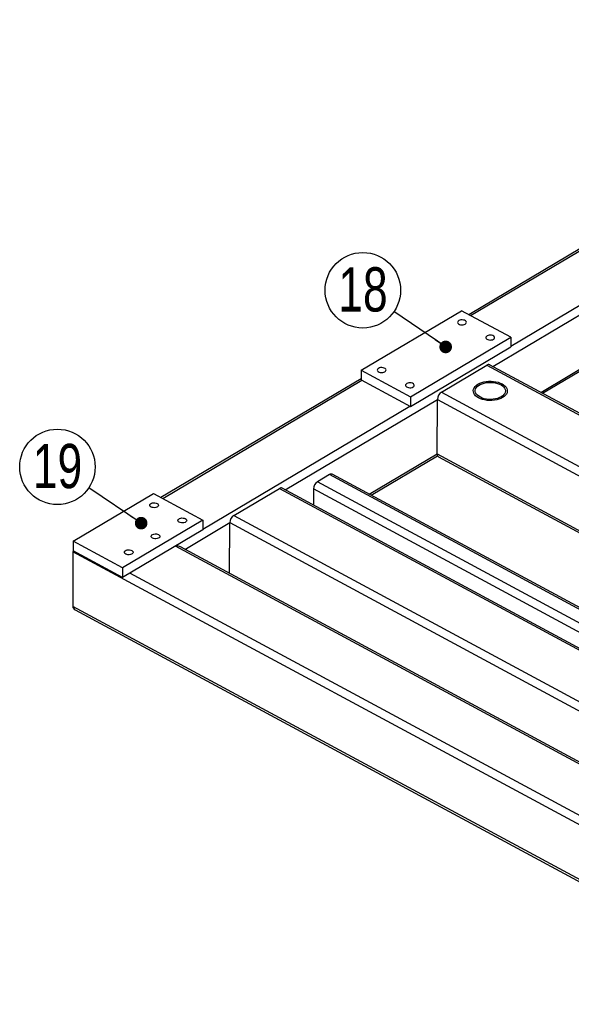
# Model space of a CAD drawing. Header units: millimetres. Extents: x 5 to 589, y 5 to 415.
# Tile 13 of 17: x 366 to 410, y 191 to 269. Entities that reach past the tile are written whole.
import ezdxf

# ---------------------------------------------------------------- set-up
doc = ezdxf.new("R2010")
doc.units = ezdxf.units.MM
doc.layers.add('NOTES', color=6, linetype='Continuous')
doc.layers.add('TRAIT-FORT', color=4, linetype='Continuous', lineweight=25)
doc.styles.add('SLDTEXTSTYLE0', font='TXT', dxfattribs={"width": 0.75})
doc.dimstyles.new('SLDDIMSTYLE7', dxfattribs={"dimtxt": 0.18, "dimasz": 1, "dimexe": 0, "dimexo": 0.0625, "dimgap": 0, "dimtad": 0, "dimtih": 1, "dimtoh": 1, "dimdec": 0, "dimrnd": 1e-09, "dimzin": 0, "dimdsep": 46, "dimtxsty": 'Standard', "dimblk1": 'DOT', "dimblk2": 'DOT', "dimsah": 1, "dimcen": 0.09, "dimadec": 0, "dimazin": 0, "dimtfac": 1, "dimtdec": 0, "dimtofl": 0, "dimtmove": 0, "dimatfit": 3, "dimldrblk": 'DOT', "dimfxl": 1, "dimfrac": 2, "dimtolj": 1, "dimtzin": 0, "dimarcsym": 0})

# ---------------------------------------------------------------- blocks, each defined once
blk = doc.blocks.new('SW_NOTE_40')
at = {"layer": 'NOTES', "color": 0}
blk.add_circle((-2.462, 1.683), 2.983, dxfattribs=at)
at = {"layer": 'NOTES', "color": 0, "insert": (-2.453, 3.502), "char_height": 3.5, "attachment_point": 2, "style": 'SLDTEXTSTYLE0'}
blk.add_mtext('18', dxfattribs=at)
blk = doc.blocks.new('_DOT')
at = {"color": 0, "linetype": 'ByBlock', "lineweight": -2}
blk.add_line((-0.5, 0), (-1, 0), dxfattribs=at)
at = {"color": 0, "linetype": 'ByBlock', "const_width": 0.5}
blk.add_lwpolyline([(-0.25, 0, 1), (0.25, 0, 1)], format="xyb", close=True, dxfattribs=at)
blk = doc.blocks.new('SW_NOTE_41')
at = {"layer": 'NOTES', "color": 0}
blk.add_circle((-2.476, 1.663), 2.983, dxfattribs=at)
at = {"layer": 'NOTES', "color": 0, "insert": (-2.466, 3.482), "char_height": 3.5, "attachment_point": 2, "style": 'SLDTEXTSTYLE0'}
blk.add_mtext('19', dxfattribs=at)

msp = doc.modelspace()

# ---------------------------------------------------------------- linework, layer by layer
at = {"layer": 'TRAIT-FORT', "lineweight": 25}
for p, q in [((403.544, 241.829), (449.716, 269.245)), ((404.974, 243.437), (447.53, 268.706)), ((412.554, 252.395), (401.658, 245.925)), ((401.796, 245.85), (412.61, 252.271)), ((393.13, 241.527), (401.07, 246.241)), ((404.977, 244.135), (401.07, 246.241)), ((397.037, 239.42), (404.977, 244.135)), ((404.977, 244.135), (404.974, 243.373)), ((397.034, 238.659), (404.974, 243.373)), ((407.342, 239.781), (411.587, 242.301)), ((407.481, 239.706), (411.615, 242.16)), ((393.13, 241.527), (393.127, 240.765)), ((393.13, 241.527), (397.037, 239.42)), ((399.483, 239.797), (403.083, 241.934)), ((403.083, 241.934), (414.245, 235.916)), ((414.371, 235.991), (403.3, 241.96)), ((393.128, 240.859), (377.308, 231.466)), ((377.447, 231.391), (393.183, 240.735)), ((393.127, 240.765), (397.034, 238.659)), ((399.483, 239.797), (411, 233.587)), ((387.135, 232.085), (399.164, 239.228)), ((397.037, 239.42), (397.034, 238.659)), ((399.147, 234.914), (399.164, 239.228)), ((399.164, 239.228), (447.554, 213.136)), ((380.625, 228.978), (396.978, 238.689)), ((393.781, 231.728), (399.147, 234.914)), ((393.92, 231.653), (399.175, 234.774)), ((399.147, 234.914), (425.268, 220.83)), ((399.246, 234.697), (425.123, 220.744)), ((390.638, 233.279), (389.686, 232.714)), ((438.833, 207.292), (390.638, 233.279)), ((438.959, 207.367), (390.856, 233.305)), ((383.074, 230.053), (386.673, 232.191)), ((386.673, 232.191), (435.789, 205.707)), ((436.007, 205.733), (386.891, 232.216)), ((389.367, 232.144), (389.362, 230.884)), ((437.226, 206.338), (389.367, 232.144)), ((437.88, 206.727), (389.686, 232.714)), ((370.369, 228.011), (376.721, 231.783)), ((376.721, 231.783), (380.628, 229.676)), ((380.628, 229.676), (374.276, 225.904)), ((380.628, 229.676), (380.625, 228.915)), ((383.074, 230.053), (432.19, 203.57)), ((380.625, 228.915), (374.273, 225.143)), ((379.195, 227.37), (382.755, 229.484)), ((382.739, 225.459), (382.755, 229.484)), ((382.755, 229.484), (431.732, 203.076)), ((370.369, 228.011), (370.366, 227.25)), ((374.276, 225.904), (370.369, 228.011)), ((427.458, 201.203), (378.454, 227.626)), ((427.584, 201.278), (378.846, 227.558)), ((370.35, 227.177), (370.333, 222.864)), ((428.396, 195.878), (370.35, 227.177)), ((374.273, 225.143), (370.366, 227.25)), ((374.276, 225.904), (374.273, 225.143)), ((423.949, 199.017), (374.855, 225.489)), ((428.378, 191.565), (370.333, 222.864)), ((370.536, 222.589), (428.372, 191.404))]:
    msp.add_line(p, q, dxfattribs=at)
at = {"layer": 'TRAIT-FORT', "lineweight": 25, "flags": 128}
for points in [[(400.862, 245.454), (400.805, 245.408), (400.773, 245.356), (400.769, 245.3), (400.792, 245.246), (400.842, 245.198), (400.913, 245.159), (401.001, 245.133), (401.098, 245.123), (401.196, 245.128), (401.287, 245.149), (401.365, 245.183), (401.422, 245.228), (401.453, 245.281), (401.458, 245.337), (401.434, 245.391), (401.385, 245.439), (401.313, 245.478), (401.226, 245.503), (401.129, 245.514), (401.031, 245.509), (400.94, 245.488), (400.862, 245.454)], [(403.095, 244.25), (403.038, 244.205), (403.006, 244.152), (403.001, 244.096), (403.025, 244.042), (403.074, 243.994), (403.146, 243.955), (403.234, 243.93), (403.33, 243.919), (403.428, 243.924), (403.52, 243.945), (403.597, 243.979), (403.654, 244.024), (403.686, 244.077), (403.69, 244.133), (403.667, 244.187), (403.617, 244.235), (403.546, 244.274), (403.458, 244.3), (403.361, 244.31), (403.263, 244.305), (403.172, 244.284), (403.095, 244.25)], [(394.51, 241.682), (394.453, 241.637), (394.421, 241.584), (394.417, 241.528), (394.44, 241.474), (394.49, 241.426), (394.561, 241.387), (394.649, 241.362), (394.746, 241.351), (394.844, 241.356), (394.935, 241.377), (395.013, 241.411), (395.069, 241.457), (395.101, 241.509), (395.106, 241.565), (395.082, 241.619), (395.033, 241.667), (394.961, 241.706), (394.874, 241.732), (394.777, 241.742), (394.679, 241.737), (394.587, 241.716), (394.51, 241.682)], [(396.743, 240.478), (396.686, 240.433), (396.654, 240.38), (396.649, 240.325), (396.673, 240.27), (396.722, 240.222), (396.794, 240.184), (396.882, 240.158), (396.978, 240.147), (397.076, 240.152), (397.168, 240.173), (397.245, 240.207), (397.302, 240.253), (397.334, 240.305), (397.338, 240.361), (397.315, 240.415), (397.265, 240.464), (397.194, 240.502), (397.106, 240.528), (397.009, 240.538), (396.911, 240.533), (396.82, 240.513), (396.743, 240.478)], [(404.328, 239.373), (404.186, 239.3), (404.027, 239.24), (403.855, 239.192), (403.672, 239.159), (403.482, 239.142), (403.29, 239.139), (403.1, 239.152), (402.914, 239.181), (402.737, 239.224), (402.573, 239.281), (402.425, 239.35), (402.295, 239.43), (402.187, 239.521), (402.103, 239.618), (402.044, 239.722), (402.011, 239.829), (402.006, 239.938), (402.028, 240.046), (402.078, 240.15), (402.153, 240.25), (402.252, 240.343), (402.374, 240.427), (402.516, 240.5), (402.675, 240.56), (402.847, 240.607), (403.03, 240.64), (403.219, 240.658), (403.411, 240.661), (403.602, 240.647), (403.788, 240.619), (403.965, 240.576), (404.129, 240.519), (404.277, 240.45), (404.407, 240.369), (404.515, 240.279), (404.599, 240.181), (404.658, 240.078), (404.691, 239.971), (404.696, 239.862), (404.673, 239.754), (404.624, 239.649), (404.549, 239.55), (404.45, 239.457), (404.328, 239.373)], [(404.277, 240.45), (404.407, 240.369), (404.515, 240.279), (404.599, 240.181), (404.658, 240.078), (404.691, 239.971), (404.696, 239.862), (404.673, 239.754), (404.624, 239.649), (404.549, 239.55), (404.45, 239.457), (404.328, 239.373), (404.186, 239.3), (404.027, 239.24), (403.855, 239.192), (403.672, 239.159), (403.482, 239.142), (403.29, 239.139), (403.1, 239.152), (402.914, 239.181), (402.737, 239.224), (402.573, 239.281), (402.425, 239.35), (402.295, 239.43), (402.187, 239.521), (402.103, 239.618), (402.044, 239.722), (402.011, 239.829), (402.006, 239.938), (402.028, 240.046), (402.078, 240.15), (402.153, 240.25), (402.252, 240.343), (402.374, 240.427), (402.516, 240.5), (402.675, 240.56), (402.847, 240.607), (403.03, 240.64), (403.219, 240.658), (403.411, 240.661), (403.602, 240.647), (403.788, 240.619), (403.965, 240.576), (404.129, 240.519), (404.277, 240.45)], [(404.216, 239.433), (404.081, 239.365), (403.928, 239.308), (403.762, 239.266), (403.586, 239.238), (403.405, 239.226), (403.223, 239.23), (403.043, 239.249), (402.871, 239.284), (402.71, 239.333), (402.564, 239.395), (402.437, 239.469), (402.331, 239.554), (402.248, 239.646), (402.192, 239.745), (402.163, 239.847), (402.161, 239.95), (402.188, 240.052), (402.242, 240.15), (402.322, 240.243), (402.426, 240.328), (402.551, 240.402), (402.696, 240.465), (402.855, 240.515), (403.027, 240.55), (403.206, 240.57), (403.388, 240.574), (403.569, 240.562), (403.746, 240.535), (403.913, 240.493), (404.067, 240.437), (404.204, 240.369), (404.321, 240.289), (404.416, 240.201), (404.485, 240.105), (404.528, 240.005), (404.543, 239.902), (404.531, 239.799), (404.49, 239.698), (404.423, 239.602), (404.331, 239.513), (404.216, 239.433)], [(377.002, 231.001), (377.063, 230.957), (377.1, 230.906), (377.11, 230.85), (377.091, 230.795), (377.046, 230.746), (376.979, 230.706), (376.893, 230.678), (376.798, 230.665), (376.699, 230.668), (376.606, 230.686), (376.526, 230.718), (376.465, 230.762), (376.428, 230.814), (376.418, 230.87), (376.436, 230.924), (376.481, 230.974), (376.549, 231.014), (376.634, 231.042), (376.73, 231.055), (376.829, 231.052), (376.922, 231.034), (377.002, 231.001)], [(379.235, 229.798), (379.296, 229.754), (379.333, 229.702), (379.342, 229.646), (379.324, 229.592), (379.279, 229.542), (379.211, 229.502), (379.126, 229.474), (379.03, 229.461), (378.932, 229.464), (378.839, 229.482), (378.758, 229.515), (378.697, 229.559), (378.66, 229.61), (378.651, 229.666), (378.669, 229.721), (378.714, 229.77), (378.782, 229.81), (378.867, 229.838), (378.963, 229.851), (379.061, 229.848), (379.154, 229.83), (379.235, 229.798)], [(377.117, 228.54), (377.178, 228.496), (377.215, 228.445), (377.225, 228.389), (377.206, 228.334), (377.162, 228.285), (377.094, 228.245), (377.009, 228.217), (376.913, 228.204), (376.814, 228.207), (376.721, 228.225), (376.641, 228.257), (376.58, 228.301), (376.543, 228.353), (376.533, 228.409), (376.552, 228.463), (376.597, 228.513), (376.664, 228.553), (376.75, 228.581), (376.845, 228.594), (376.944, 228.591), (377.037, 228.573), (377.117, 228.54)], [(375, 227.283), (375.061, 227.239), (375.098, 227.187), (375.108, 227.132), (375.089, 227.077), (375.044, 227.028), (374.976, 226.987), (374.891, 226.96), (374.796, 226.947), (374.697, 226.949), (374.604, 226.968), (374.524, 227), (374.462, 227.044), (374.426, 227.096), (374.416, 227.151), (374.434, 227.206), (374.479, 227.256), (374.547, 227.296), (374.632, 227.324), (374.728, 227.337), (374.826, 227.334), (374.92, 227.315), (375, 227.283)]]:
    msp.add_lwpolyline(points, dxfattribs=at)
at = {"layer": 'TRAIT-FORT', "lineweight": 25}
for centre, radius, start, end in [((403.214, 241.756), 0.221, 67.01739, 126.43545), ((399.885, 239.198), 0.721, 123.81699, 177.62902), ((399.375, 234.887), 0.23, 173.02987, 235.69142), ((390.77, 233.101), 0.221, 67.01739, 126.43545), ((386.805, 232.013), 0.221, 67.01739, 126.43545), ((390.087, 232.115), 0.721, 123.81699, 177.62902), ((383.475, 229.454), 0.721, 123.81699, 177.62902)]:
    msp.add_arc(centre, radius, start, end, dxfattribs=at)
for centre, start_param, end_param in [((378.397, 227.276), 0.800119, 1.401189), ((378.397, 227.276), 0.800119, 1.401189), ((371.002, 227.185), 2.908031, 3.127239), ((371.002, 227.185), 2.908031, 3.127239), ((370.985, 222.872), 3.127239, 3.941712), ((370.985, 222.872), 3.127239, 3.941712)]:
    msp.add_ellipse(centre, major_axis=(0.652, 0.013), ratio=0.583097, start_param=start_param, end_param=end_param, dxfattribs=at)

# ---------------------------------------------------------------- block references
at = {"layer": 'NOTES'}
for name, p in [('SW_NOTE_40', (395.733, 246.17)), ('SW_NOTE_41', (371.595, 232.227))]:
    msp.add_blockref(name, p, dxfattribs=at)

# ---------------------------------------------------------------- leaders
for points in [[(399.821, 243.375), (395.733, 246.17)], [(375.742, 229.442), (371.595, 232.227)]]:
    msp.add_leader(points, dimstyle='SLDDIMSTYLE7', dxfattribs=at)

doc.saveas('drawing.dxf')
